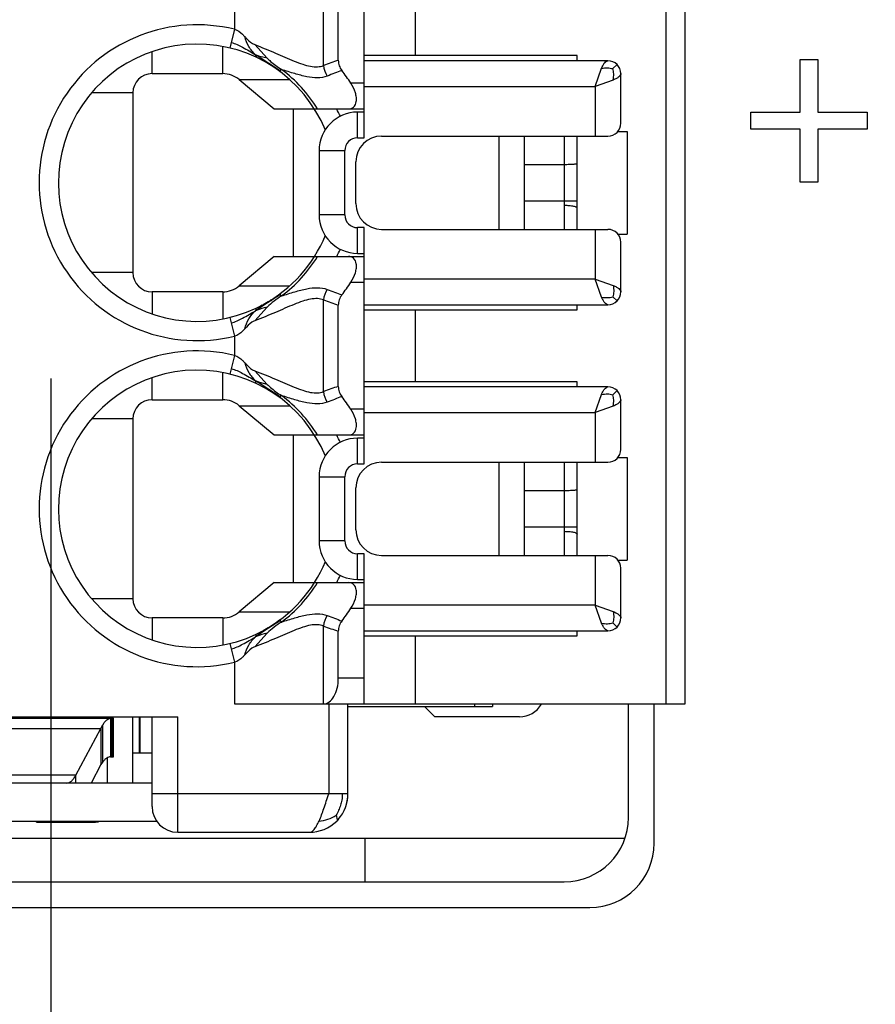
# Model space of a CAD drawing. Header units: inches. Extents: x 0 to 34, y 0 to 22.
# Tile 14 of 52: x 5.889 to 6.152, y 11.263 to 11.565. Entities that reach past the tile are written whole.
import ezdxf

# ---------------------------------------------------------------- set-up
doc = ezdxf.new("R2010")
doc.units = ezdxf.units.IN
doc.header["$LTSCALE"] = 1.87
doc.header["$MEASUREMENT"] = 0
doc.linetypes.add('CENTER', pattern=[0.6, 0.375, -0.075, 0.075, -0.075])
doc.layers.get('0').update_dxf_attribs({"linetype": 'CONTINUOUS'})
for name, color, linetype in [('1', 7, 'CONTINUOUS'), ('_LAYER_1_', 7, 'CONTINUOUS'), ('DEFAULT_1', 7, 'CENTER'), ('DIMENSIONS', 7, 'CONTINUOUS')]:
    doc.layers.add(name, color=color, linetype=linetype)
doc.styles.get("Standard").update_dxf_attribs({"font": 'txt', "width": 0.8})
doc.dimstyles.new('DIMSTYLE_1', dxfattribs={"dimtxt": 0.125, "dimasz": 0.18, "dimexe": 0.125, "dimexo": 0.0625, "dimgap": 0.0625, "dimtad": 0, "dimtih": 1, "dimtoh": 1, "dimzin": 0, "dimdsep": 46, "dimtxsty": 'STANDARD', "dimblk": '_FILLED', "dimblk1": '_FILLED', "dimblk2": '_FILLED', "dimcen": 0.09, "dimazin": 0, "dimtp": 0.01, "dimtm": 0.01, "dimtfac": 1, "dimtofl": 0, "dimtmove": 0, "dimatfit": 3, "dimldrblk": '_FILLED', "dimfxl": 1, "dimtolj": 1, "dimtzin": 0, "dimarcsym": 0})
doc.dimstyles.new('DIMSTYLE_2', dxfattribs={"dimtxt": 0.125, "dimasz": 0.18, "dimexe": 0.125, "dimexo": 0.0625, "dimgap": 0.03125, "dimtad": 0, "dimtih": 1, "dimtoh": 1, "dimzin": 0, "dimdsep": 46, "dimtxsty": 'STANDARD', "dimblk": '_FILLED', "dimblk1": '_FILLED', "dimblk2": '_FILLED', "dimcen": 0.09, "dimazin": 0, "dimtp": 0.01, "dimtm": 0.01, "dimtfac": 1, "dimtofl": 0, "dimtmove": 0, "dimatfit": 3, "dimldrblk": '_FILLED', "dimfxl": 1, "dimtolj": 1, "dimtzin": 0, "dimarcsym": 0})

# ---------------------------------------------------------------- blocks, each defined once
blk = doc.blocks.new('_FILLED')
at = {"color": 0, "linetype": 'BYBLOCK'}
blk.add_solid([(0, 0), (-1, 0.1736111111), (-1, -0.1736111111)], dxfattribs=at)
blk = doc.blocks.new('*D0')
at = {"layer": 'DIMENSIONS', "color": 2, "linetype": 'CONTINUOUS'}
for p, q in [((5.5749072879, 11.2587026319), (5.5749072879, 15.0738535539)), ((7.2022804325, 12.324896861), (7.2022804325, 15.0738535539)), ((5.5749072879, 14.9488535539), (5.2149072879, 14.9488535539)), ((7.2022804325, 14.9488535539), (7.5622804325, 14.9488535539))]:
    blk.add_line(p, q, dxfattribs=at)
at = {"layer": 'DIMENSIONS', "color": 2, "linetype": 'CONTINUOUS', "xscale": 0.18, "yscale": 0.18, "zscale": 0.18}
blk.add_blockref('_FILLED', (5.5749072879, 14.9488535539), dxfattribs=at)
at = {"layer": 'DIMENSIONS', "color": 2, "linetype": 'CONTINUOUS', "xscale": 0.18, "yscale": 0.18, "zscale": 0.18, "rotation": 180}
blk.add_blockref('_FILLED', (7.2022804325, 14.9488535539), dxfattribs=at)
at = {"layer": 'DIMENSIONS', "color": 2, "linetype": 'CONTINUOUS', "insert": (6.3885938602, 15.0113535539), "char_height": 0.125, "width": 1.525, "attachment_point": 2, "line_spacing_factor": 0.9}
blk.add_mtext('(41.34{\\ftxt.shx;\\W1.000000;\\H0.125000; }[1.627])', dxfattribs=at)
blk = doc.blocks.new('*D5')
at = {"layer": 'DIMENSIONS', "color": 2, "linetype": 'CONTINUOUS'}
blk.add_line((7.2368254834, 12.6988535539), (7.8897804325, 12.6988535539), dxfattribs=at)
at = {"layer": 'DIMENSIONS', "color": 2, "linetype": 'CONTINUOUS', "insert": (7.9522804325, 12.7613535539), "char_height": 0.125, "width": 1.425, "attachment_point": 1, "line_spacing_factor": 0.9}
blk.add_mtext('125.60{\\ftxt.shx;\\W1.000000;\\H0.125000; }[4.945]', dxfattribs=at)
blk = doc.blocks.new('*D17')
at = {"layer": 'DIMENSIONS', "color": 2, "linetype": 'CONTINUOUS'}
blk.add_line((6.2727419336, 11.228873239), (6.2727419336, 13.3863535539), dxfattribs=at)
at = {"layer": 'DIMENSIONS', "color": 2, "linetype": 'CONTINUOUS', "insert": (6.2102419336, 13.4488535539), "char_height": 0.125, "width": 1.125, "attachment_point": 1, "rotation": 90, "line_spacing_factor": 0.9}
blk.add_mtext('9.50{\\ftxt.shx;\\W1.000000;\\H0.125000; }[.374]', dxfattribs=at)
blk = doc.blocks.new('*D19')
at = {"layer": 'DIMENSIONS', "color": 2, "linetype": 'CONTINUOUS'}
for p, q in [((5.7097336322, 12.1252538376), (5.7097336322, 13.3863535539)), ((5.8475450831, 12.0569996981), (5.7097336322, 12.1252538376)), ((5.8475450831, 11.2949441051), (5.8475450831, 12.0569996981))]:
    blk.add_line(p, q, dxfattribs=at)
at = {"layer": 'DIMENSIONS', "color": 2, "linetype": 'CONTINUOUS', "insert": (5.6472336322, 13.4488535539), "char_height": 0.125, "width": 1.125, "attachment_point": 1, "rotation": 90, "line_spacing_factor": 0.9}
blk.add_mtext('1.30{\\ftxt.shx;\\W1.000000;\\H0.125000; }[.051]', dxfattribs=at)

msp = doc.modelspace()

# ---------------------------------------------------------------- linework, layer by layer
at = {"color": 7, "linetype": 'CONTINUOUS'}
for p, q in [((6.0873088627, 11.7746409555), (6.0873088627, 11.3549559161)), ((6.0932143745, 11.3549559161), (6.0932143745, 11.7746409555)), ((5.9947891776, 11.5285779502), (5.9947891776, 11.6010189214)), ((5.9823690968, 11.5507541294), (5.9823690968, 11.5788428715)), ((5.9869151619, 11.5523442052), (5.9869151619, 11.5772522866)), ((6.0105372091, 11.5537748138), (6.0105372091, 11.5758220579)), ((5.9550927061, 11.5677548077), (5.9550927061, 11.5618420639)), ((5.9550927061, 11.5618420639), (5.9536921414, 11.5561050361)), ((5.9514613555, 11.5482630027), (5.9514613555, 11.5565865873)), ((5.9612754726, 11.5571519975), (5.9650981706, 11.5529516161)), ((5.9298285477, 11.5482630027), (5.9298285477, 11.5550234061)), ((5.9617185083, 11.5532683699), (5.9615264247, 11.5540554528)), ((5.9628451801, 11.5535376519), (5.9615264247, 11.5540554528)), ((5.9691390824, 11.5490508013), (5.9620150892, 11.5537105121)), ((5.9650981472, 11.5529516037), (5.9628451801, 11.5535376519)), ((6.0601435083, 11.5537748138), (5.9947891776, 11.5537748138)), ((6.0601435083, 11.5522000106), (6.0601435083, 11.5537748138)), ((6.0695923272, 11.5522000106), (5.9947891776, 11.5522000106)), ((6.0723762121, 11.5510468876), (6.0711136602, 11.5497843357)), ((6.0723762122, 11.5510468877), (6.0719848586, 11.5513896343)), ((6.0726940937, 11.5506876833), (6.0723762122, 11.5510468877)), ((5.9298285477, 11.5482630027), (5.9514613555, 11.5482630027)), ((5.9690189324, 11.5488896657), (5.969491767, 11.5495240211)), ((6.0656553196, 11.5443259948), (6.0676238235, 11.5498937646)), ((6.0735293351, 11.5330292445), (6.0735293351, 11.5482630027)), ((5.9565226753, 11.546420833), (5.9672301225, 11.537436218)), ((5.9565226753, 11.546420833), (5.9720324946, 11.546420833)), ((5.9947891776, 11.5453102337), (5.9907539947, 11.5453102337)), ((5.9947891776, 11.5443259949), (6.0656553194, 11.5443259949)), ((6.0712230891, 11.546294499), (6.0656553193, 11.5443259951)), ((6.0656553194, 11.5443259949), (6.0656553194, 11.5290922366)), ((5.9239230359, 11.5423574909), (5.9112287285, 11.5423574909)), ((5.9239230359, 11.5423574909), (5.9239230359, 11.4872393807)), ((5.9672301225, 11.537436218), (5.9947891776, 11.537436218)), ((5.9731356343, 11.4921606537), (5.9731356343, 11.537436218)), ((5.9928206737, 11.5285779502), (5.9928206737, 11.536451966)), ((5.9947891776, 11.536451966), (5.9928206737, 11.536451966)), ((6.0001804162, 11.5290922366), (6.0695923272, 11.5290922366)), ((6.0361277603, 11.5290922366), (6.0361277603, 11.500504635)), ((6.0440017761, 11.500504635), (6.0440017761, 11.5290922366)), ((6.0562065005, 11.5290922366), (6.0562065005, 11.500504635)), ((6.0601435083, 11.500504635), (6.0601435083, 11.5290922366)), ((6.0726041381, 11.5305464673), (6.0754978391, 11.5305464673)), ((6.0754978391, 11.5305464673), (6.0754978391, 11.4990504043)), ((5.9928206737, 11.5285779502), (5.9947891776, 11.5285779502)), ((5.9810096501, 11.5246409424), (5.9810096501, 11.5049559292)), ((5.9810096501, 11.5246409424), (5.9888836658, 11.5246409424)), ((5.9888836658, 11.5049559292), (5.9888836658, 11.5246409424)), ((5.9923064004, 11.5083786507), (5.9923064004, 11.5212182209)), ((6.0440017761, 11.5204283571), (6.0562065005, 11.5204283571)), ((6.0601435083, 11.5091685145), (6.0440017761, 11.5091685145)), ((5.9888836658, 11.5049559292), (5.9810096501, 11.5049559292)), ((5.9928206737, 11.4931449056), (5.9928206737, 11.5010189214)), ((5.9947891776, 11.5010189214), (5.9928206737, 11.5010189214)), ((5.9947891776, 11.4285779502), (5.9947891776, 11.5010189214)), ((6.0001804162, 11.500504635), (6.0695923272, 11.500504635)), ((6.0656553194, 11.500504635), (6.0656553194, 11.4852708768)), ((6.0726072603, 11.4990504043), (6.0754978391, 11.4990504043)), ((6.0735293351, 11.4813338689), (6.0735293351, 11.4965676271)), ((5.9928206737, 11.4931449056), (5.9947891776, 11.4931449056)), ((5.9672301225, 11.4921606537), (5.9565226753, 11.4831760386)), ((5.9672301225, 11.4921606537), (5.9947891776, 11.4921606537)), ((5.9239230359, 11.4872393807), (5.9112287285, 11.4872393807)), ((5.9907539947, 11.4842866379), (5.9947891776, 11.4842866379)), ((6.0656553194, 11.4852708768), (5.9947891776, 11.4852708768)), ((6.0656553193, 11.4852708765), (6.0712230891, 11.4833023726)), ((6.0676238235, 11.479703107), (6.0656553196, 11.4852708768)), ((5.9298285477, 11.4813338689), (5.9298285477, 11.4745734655)), ((5.9514613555, 11.4813338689), (5.9298285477, 11.4813338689)), ((5.9514613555, 11.4813338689), (5.9514613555, 11.4730102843)), ((5.9565226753, 11.4831760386), (5.9720324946, 11.4831760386)), ((5.9691390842, 11.480546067), (5.9666683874, 11.4788880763)), ((5.969491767, 11.4800728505), (5.9690189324, 11.4807072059)), ((5.9631579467, 11.4770396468), (5.9639822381, 11.4774779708)), ((5.9663196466, 11.4786668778), (5.9640584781, 11.4772390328)), ((5.9823690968, 11.4507541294), (5.9823690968, 11.4788428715)), ((6.0723762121, 11.478549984), (6.0711136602, 11.4798125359)), ((6.0720170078, 11.4782321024), (6.0723762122, 11.4785499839)), ((6.0723762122, 11.4785499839), (6.0727189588, 11.4789413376)), ((5.9650981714, 11.4766452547), (5.9612754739, 11.4724448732)), ((5.9640584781, 11.4772390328), (5.9615260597, 11.475542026)), ((5.9617185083, 11.4763285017), (5.9615264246, 11.475541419)), ((5.9634132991, 11.4762627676), (5.9615264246, 11.475541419)), ((5.9617185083, 11.4763285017), (5.9631560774, 11.4770386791)), ((5.9634800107, 11.4772081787), (5.9631600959, 11.4770407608)), ((5.9641728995, 11.4764804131), (5.9634132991, 11.4762627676)), ((5.9650981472, 11.4766452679), (5.9641728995, 11.4764804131)), ((5.9869151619, 11.4523442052), (5.9869151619, 11.4772522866)), ((5.9947891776, 11.477396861), (6.0695923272, 11.477396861)), ((5.9947891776, 11.4758220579), (6.0601435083, 11.4758220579)), ((6.0105372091, 11.4537748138), (6.0105372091, 11.4758220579)), ((6.0601435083, 11.4758220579), (6.0601435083, 11.477396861)), ((5.9536921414, 11.4734918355), (5.9550927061, 11.4677548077)), ((5.9550927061, 11.4677548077), (5.9550927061, 11.4618420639)), ((5.9550927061, 11.4618420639), (5.9536921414, 11.4561050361)), ((5.9514613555, 11.4482630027), (5.9514613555, 11.4565865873)), ((5.9612754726, 11.4571519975), (5.9650981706, 11.4529516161)), ((5.9298285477, 11.4482630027), (5.9298285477, 11.4550234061)), ((5.9617185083, 11.4532683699), (5.9615264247, 11.4540554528)), ((5.9628451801, 11.4535376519), (5.9615264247, 11.4540554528)), ((5.9691390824, 11.4490508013), (5.9620150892, 11.4537105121)), ((5.9650981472, 11.4529516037), (5.9628451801, 11.4535376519)), ((6.0601435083, 11.4537748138), (5.9947891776, 11.4537748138)), ((6.0601435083, 11.4522000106), (6.0601435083, 11.4537748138)), ((6.0695923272, 11.4522000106), (5.9947891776, 11.4522000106)), ((6.0723762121, 11.4510468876), (6.0711136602, 11.4497843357)), ((6.0723762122, 11.4510468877), (6.0719848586, 11.4513896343)), ((6.0726940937, 11.4506876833), (6.0723762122, 11.4510468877)), ((5.9298285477, 11.4482630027), (5.9514613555, 11.4482630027)), ((5.9690189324, 11.4488896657), (5.969491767, 11.4495240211)), ((6.0656553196, 11.4443259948), (6.0676238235, 11.4498937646)), ((6.0735293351, 11.4330292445), (6.0735293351, 11.4482630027)), ((5.9565226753, 11.446420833), (5.9672301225, 11.437436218)), ((5.9565226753, 11.446420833), (5.9720324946, 11.446420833)), ((5.9947891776, 11.4453102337), (5.9907539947, 11.4453102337)), ((5.9947891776, 11.4443259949), (6.0656553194, 11.4443259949)), ((6.0712230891, 11.446294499), (6.0656553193, 11.4443259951)), ((6.0656553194, 11.4443259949), (6.0656553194, 11.4290922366)), ((5.9239230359, 11.4423574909), (5.9112287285, 11.4423574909)), ((5.9239230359, 11.4423574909), (5.9239230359, 11.3872393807)), ((5.9672301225, 11.437436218), (5.9947891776, 11.437436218)), ((5.9731356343, 11.3921606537), (5.9731356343, 11.437436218)), ((5.9928206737, 11.4285779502), (5.9928206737, 11.436451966)), ((5.9947891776, 11.436451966), (5.9928206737, 11.436451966)), ((6.0726041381, 11.4305464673), (6.0754978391, 11.4305464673)), ((6.0754978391, 11.4305464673), (6.0754978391, 11.3990504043)), ((5.9928206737, 11.4285779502), (5.9947891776, 11.4285779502)), ((6.0001804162, 11.4290922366), (6.0695923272, 11.4290922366)), ((6.0361277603, 11.4290922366), (6.0361277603, 11.400504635)), ((6.0440017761, 11.400504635), (6.0440017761, 11.4290922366)), ((6.0562065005, 11.4290922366), (6.0562065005, 11.400504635)), ((6.0601435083, 11.400504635), (6.0601435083, 11.4290922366)), ((5.9810096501, 11.4246409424), (5.9810096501, 11.4049559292)), ((5.9810096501, 11.4246409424), (5.9888836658, 11.4246409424)), ((5.9888836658, 11.4049559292), (5.9888836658, 11.4246409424)), ((5.9923064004, 11.4083786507), (5.9923064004, 11.4212182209)), ((6.0440017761, 11.4204283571), (6.0562065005, 11.4204283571)), ((6.0601435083, 11.4091685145), (6.0440017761, 11.4091685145)), ((5.9888836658, 11.4049559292), (5.9810096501, 11.4049559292)), ((5.9928206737, 11.3931449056), (5.9928206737, 11.4010189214)), ((5.9947891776, 11.4010189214), (5.9928206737, 11.4010189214)), ((5.9947891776, 11.3549559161), (5.9947891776, 11.4010189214)), ((6.0001804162, 11.400504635), (6.0695923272, 11.400504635)), ((6.0656553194, 11.400504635), (6.0656553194, 11.3852708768)), ((6.0726072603, 11.3990504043), (6.0754978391, 11.3990504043)), ((6.0735293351, 11.3813338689), (6.0735293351, 11.3965676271)), ((5.9928206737, 11.3931449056), (5.9947891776, 11.3931449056)), ((5.9672301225, 11.3921606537), (5.9565226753, 11.3831760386)), ((5.9672301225, 11.3921606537), (5.9947891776, 11.3921606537)), ((5.9239230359, 11.3872393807), (5.9112287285, 11.3872393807)), ((5.9907539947, 11.3842866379), (5.9947891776, 11.3842866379)), ((6.0656553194, 11.3852708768), (5.9947891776, 11.3852708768)), ((6.0656553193, 11.3852708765), (6.0712230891, 11.3833023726)), ((6.0676238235, 11.379703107), (6.0656553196, 11.3852708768)), ((5.9298285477, 11.3813338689), (5.9298285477, 11.3745734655)), ((5.9514613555, 11.3813338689), (5.9298285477, 11.3813338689)), ((5.9514613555, 11.3813338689), (5.9514613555, 11.3730102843)), ((5.9565226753, 11.3831760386), (5.9720324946, 11.3831760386)), ((5.9691391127, 11.3805460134), (5.9640842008, 11.3772553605)), ((5.969491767, 11.3800728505), (5.9690189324, 11.3807072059)), ((5.9823690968, 11.3549559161), (5.9823690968, 11.3788428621)), ((6.0723762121, 11.378549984), (6.0711136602, 11.3798125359)), ((6.0720170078, 11.3782321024), (6.0723762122, 11.3785499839)), ((6.0723762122, 11.3785499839), (6.0727189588, 11.3789413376)), ((5.9650981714, 11.3766452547), (5.9612754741, 11.3724448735)), ((5.9640842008, 11.3772553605), (5.9615261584, 11.375541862)), ((5.9617185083, 11.3763285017), (5.9615264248, 11.3755414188)), ((5.9634129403, 11.3762626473), (5.9615264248, 11.3755414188)), ((5.9617185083, 11.3763285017), (5.9631557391, 11.3770385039)), ((5.9631575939, 11.3770394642), (5.9639822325, 11.3774779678)), ((5.9634796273, 11.3772079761), (5.963159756, 11.3770405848)), ((5.9641728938, 11.3764804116), (5.9634129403, 11.3762626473)), ((5.9643876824, 11.3777026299), (5.9638996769, 11.3774332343)), ((5.9650981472, 11.3766452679), (5.9641728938, 11.3764804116)), ((5.9869151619, 11.3628299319), (5.9869151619, 11.377252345)), ((5.9947891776, 11.377396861), (6.0695923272, 11.377396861)), ((5.9947891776, 11.3758220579), (6.0601435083, 11.3758220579)), ((6.0105372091, 11.3549559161), (6.0105372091, 11.3758220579)), ((6.0601435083, 11.3758220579), (6.0601435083, 11.377396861)), ((5.9536921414, 11.3734918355), (5.9550927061, 11.3677548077)), ((5.9550927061, 11.3677548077), (5.9550927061, 11.3549559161)), ((5.9947891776, 11.3628299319), (5.9869151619, 11.3628299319)), ((5.9550927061, 11.3549559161), (6.0932143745, 11.3549559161)), ((5.983962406, 11.3549559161), (5.983962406, 11.327396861)), ((5.9898679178, 11.327396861), (5.9898679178, 11.3549559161)), ((5.9898679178, 11.3541685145), (6.0341592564, 11.3541685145)), ((6.028665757, 11.3549559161), (6.028665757, 11.3541685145)), ((6.0341592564, 11.3549559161), (6.0341592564, 11.3541685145)), ((6.0758915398, 11.3201133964), (6.0758915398, 11.3549559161)), ((6.0837655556, 11.3122393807), (6.0837655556, 11.3549559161)), ((5.8353403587, 11.3510189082), (5.9377025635, 11.3510189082)), ((5.9022694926, 11.3505520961), (5.9022694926, 11.3510189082)), ((5.9160490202, 11.3510189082), (5.9160490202, 11.3505520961)), ((5.9239230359, 11.3307062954), (5.9239230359, 11.3510189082)), ((5.9258915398, 11.3510189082), (5.9258915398, 11.3398570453)), ((5.9261598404, 11.3398570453), (5.9261598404, 11.3510189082)), ((5.9298285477, 11.3234598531), (5.9298285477, 11.3510189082)), ((5.9377025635, 11.3155858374), (5.9377025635, 11.3510189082)), ((5.8550255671, 11.3505520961), (5.9180173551, 11.3505520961)), ((5.9141411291, 11.3474667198), (5.9147361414, 11.3485652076)), ((5.9147361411, 11.3372117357), (5.9147361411, 11.3485639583)), ((5.9170975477, 11.3505520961), (5.9170975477, 11.3387410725)), ((5.9175429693, 11.3387410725), (5.9175429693, 11.3505520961)), ((5.9178897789, 11.3387410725), (5.9178897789, 11.3505520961)), ((5.9180173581, 11.3387410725), (5.9180173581, 11.3505520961)), ((5.8589017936, 11.3474654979), (5.9141411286, 11.3474654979)), ((5.9064714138, 11.3330806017), (5.9141411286, 11.3474654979)), ((5.9141411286, 11.3474654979), (5.9141411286, 11.3363667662)), ((5.9170975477, 11.3387410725), (5.9180173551, 11.3387410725)), ((5.9298285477, 11.3398570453), (5.9239230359, 11.3398570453)), ((5.9141411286, 11.3363667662), (5.9111230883, 11.3307062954)), ((5.9147361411, 11.337210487), (5.9141411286, 11.3363655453)), ((5.9160490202, 11.3384003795), (5.9160490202, 11.3307062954)), ((5.9064714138, 11.3330806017), (5.8665715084, 11.3330806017)), ((5.9064714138, 11.3307062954), (5.9064714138, 11.3330806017)), ((5.9298285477, 11.3307062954), (5.8432143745, 11.3307062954)), ((5.9898679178, 11.327396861), (5.9298285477, 11.327396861)), ((5.9862445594, 11.3208184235), (5.9866041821, 11.3193786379)), ((5.9312999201, 11.3188952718), (5.8417430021, 11.3188952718)), ((5.8943954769, 11.3187354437), (5.8943954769, 11.3188952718)), ((5.8943954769, 11.3187354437), (5.9121120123, 11.3187354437)), ((5.9121120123, 11.3188952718), (5.9121120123, 11.3187354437)), ((5.9868959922, 11.3195629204), (5.9864085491, 11.3190452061)), ((5.9866041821, 11.3193786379), (5.9864085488, 11.3190452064)), ((5.9377025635, 11.3155858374), (5.9780568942, 11.3155858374)), ((5.758962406, 11.3138141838), (6.0746385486, 11.3138141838)), ((5.9951828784, 11.3004283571), (5.9951828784, 11.3138141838)), ((5.7566002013, 11.3004283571), (6.0562065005, 11.3004283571)), ((5.7487261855, 11.2925543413), (6.0640805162, 11.2925543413))]:
    msp.add_line(p, q, dxfattribs=at)
for points in [[(5.9662358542, 11.4787997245), (5.9661654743, 11.4787555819), (5.9657953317, 11.478526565), (5.9653878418, 11.47828057), (5.9649006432, 11.4779946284), (5.9643880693, 11.477702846), (5.9639000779, 11.4774334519)], [(5.9657951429, 11.3785264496), (5.9653875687, 11.3782804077), (5.9649003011, 11.3779944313), (5.9643876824, 11.3777026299)], [(5.9670304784, 11.3793116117), (5.966582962, 11.3790202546), (5.9661652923, 11.3787554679), (5.9657951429, 11.3785264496)], [(5.9690189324, 11.3807072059), (5.9684933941, 11.3803217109), (5.9679877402, 11.3799623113), (5.96749935, 11.3796255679), (5.9670304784, 11.3793116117)], [(5.989205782, 11.3234979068), (5.9892354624, 11.3235838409), (5.9892916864, 11.3237527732), (5.9893479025, 11.3239307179), (5.9894034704, 11.3241169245), (5.9894577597, 11.3243105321), (5.9895102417, 11.3245108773), (5.9895605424, 11.3247177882), (5.9896083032, 11.3249311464), (5.9896531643, 11.325150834), (5.9896947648, 11.3253767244), (5.9897327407, 11.3256086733), (5.9897667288, 11.3258465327), (5.9897963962, 11.326090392), (5.9898213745, 11.3263400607), (5.9898413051, 11.3265952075), (5.9898558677, 11.3268554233), (5.9898647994, 11.3271202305), (5.9898679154, 11.3273891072)]]:
    msp.add_lwpolyline(points, dxfattribs=at)
for centre, radius, start, end in [((5.9436080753, 11.5147984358), 0.0484251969, 76.2808829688, 283.7191170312), ((5.9436080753, 11.5147984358), 0.042519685, 22.2750315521, 295.2095787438), ((5.9852191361, 11.5871861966), 0.0407314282, 234.4304728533, 235.2718003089), ((6.1027816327, 11.2136879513), 0.3579285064, 108.8876757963, 109.6586099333), ((6.0695923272, 11.5482630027), 0.0039370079, 0, 90), ((5.9298285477, 11.5423574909), 0.0059055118, 90, 180), ((5.9514613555, 11.540388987), 0.0078740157, 50, 90), ((5.9436080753, 11.5147984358), 0.0433108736, 31.5122778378, 53.2999595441), ((6.0885268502, 11.2783304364), 0.2889356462, 110.362820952, 111.3091594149), ((5.9436080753, 11.5147984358), 0.0561578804, 32.9100524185, 37.7894856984), ((5.9928206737, 11.5246409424), 0.0118110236, 90, 180), ((5.9436080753, 11.5147984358), 0.0484251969, 24.8714898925, 27.870803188), ((6.0695923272, 11.5330292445), 0.0039370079, 270, 360), ((6.0001804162, 11.5212182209), 0.0078740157, 90, 180), ((5.9928206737, 11.5246409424), 0.0039370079, 90, 180), ((6.0001804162, 11.5083786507), 0.0078740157, 180, 270), ((5.9928206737, 11.5049559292), 0.0118110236, 180, 270), ((5.9928206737, 11.5049559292), 0.0039370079, 180, 270), ((5.9436080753, 11.5147984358), 0.042519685, 298.6312156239, 337.7249657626), ((6.0695923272, 11.4965676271), 0.0039370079, 0, 90), ((5.9436080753, 11.5147984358), 0.0484251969, 332.129196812, 335.1284962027), ((5.9436080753, 11.5147984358), 0.0433108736, 306.7000404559, 328.4877221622), ((5.9298285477, 11.4872393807), 0.0059055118, 180, 270), ((5.9436080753, 11.5147984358), 0.0561578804, 322.2105143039, 327.0899475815), ((5.9514613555, 11.4892078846), 0.0078740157, 270, 310), ((6.0885266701, 11.7512677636), 0.2889371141, 248.69107237, 249.6372848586), ((6.0695923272, 11.4813338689), 0.0039370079, 270, 360), ((5.9841171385, 11.4567960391), 0.0274901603, 122.1421446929, 133.7763160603), ((5.8879526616, 11.6026054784), 0.146636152, 302.30536829, 302.4667321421), ((6.1027830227, 11.8159150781), 0.357935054, 250.3415219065, 251.1124489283), ((5.9436080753, 11.4147984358), 0.0484251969, 76.2808829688, 283.7191170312), ((5.9436080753, 11.4147984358), 0.042519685, 22.2750315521, 295.2095787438), ((5.9852191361, 11.4871861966), 0.0407314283, 234.4304728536, 235.2718003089), ((6.1027816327, 11.1136879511), 0.3579285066, 108.8876757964, 109.658609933), ((6.0695923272, 11.4482630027), 0.0039370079, 0, 90), ((5.9298285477, 11.4423574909), 0.0059055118, 90, 180), ((5.9514613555, 11.440388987), 0.0078740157, 50, 90), ((5.9436080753, 11.4147984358), 0.0433108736, 31.5122778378, 53.2999595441), ((6.0885268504, 11.1783304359), 0.2889356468, 110.3628209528, 111.3091594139), ((5.9436080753, 11.4147984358), 0.0561578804, 32.9100524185, 37.7894856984), ((5.9928206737, 11.4246409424), 0.0118110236, 90, 180), ((5.9436080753, 11.4147984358), 0.0484251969, 24.8714898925, 27.870803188), ((6.0695923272, 11.4330292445), 0.0039370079, 270, 360), ((5.9928206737, 11.4246409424), 0.0039370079, 90, 180), ((6.0001804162, 11.4212182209), 0.0078740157, 90, 180), ((6.0001804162, 11.4083786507), 0.0078740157, 180, 270), ((5.9928206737, 11.4049559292), 0.0118110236, 180, 270), ((5.9928206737, 11.4049559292), 0.0039370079, 180, 270), ((6.0695923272, 11.3965676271), 0.0039370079, 0, 90), ((5.9436080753, 11.4147984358), 0.042519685, 298.6312070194, 337.7249657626), ((5.9436080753, 11.4147984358), 0.0484251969, 332.129196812, 335.1284962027), ((5.9436080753, 11.4147984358), 0.0433108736, 306.7000404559, 328.4877221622), ((5.9298285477, 11.3872393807), 0.0059055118, 180, 270), ((5.9436080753, 11.4147984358), 0.0561578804, 322.2105126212, 327.0899475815), ((5.9514613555, 11.3892078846), 0.0078740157, 270, 310), ((6.0883985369, 11.6509248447), 0.2885710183, 248.690004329, 249.6374479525), ((6.0695923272, 11.3813338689), 0.0039370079, 270, 360), ((5.984117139, 11.3567960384), 0.0274901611, 122.1421409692, 133.7763159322), ((6.1026359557, 11.7154881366), 0.3574834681, 250.3406970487, 251.1125981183), ((5.9780568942, 11.327396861), 0.0118110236, 318.4499806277, 359.9999920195), ((5.9377025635, 11.3234598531), 0.0078740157, 180, 270), ((5.9121120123, 11.3305464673), 0.0118110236, 270, 275.9570548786), ((5.9780568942, 11.327396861), 0.0118110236, 270, 315), ((6.0562065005, 11.3201133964), 0.0196850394, 270, 360), ((6.0640805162, 11.3122393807), 0.0196850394, 270, 360)]:
    msp.add_arc(centre, radius, start, end, dxfattribs=at)
msp.add_ellipse((5.9823690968, 11.3628299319), major_axis=(-0, 0.0078740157), ratio=0.5773502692, start_param=-3.1415926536, end_param=-1.5707963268, dxfattribs=at)
for points, knots in [([(5.9550926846, 11.5618419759), (5.9560213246, 11.5616152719), (5.9571167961, 11.5607759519), (5.9580007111, 11.5598484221), (5.9582318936, 11.5596043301)], [0, 0, 0, 0, 0.7398093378, 1, 1, 1, 1]), ([(5.9615264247, 11.5540554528), (5.9607252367, 11.5547800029), (5.9593186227, 11.5564963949), (5.9585369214, 11.5585537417), (5.9582319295, 11.5596043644)], [0, 0, 0, 0, 0.4968318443, 1, 1, 1, 1]), ([(5.9582319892, 11.5596044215), (5.9584644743, 11.5593589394), (5.9593503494, 11.5584101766), (5.960369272, 11.5574942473), (5.9612754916, 11.5571520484)], [0, 0, 0, 0, 0.2587275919, 1, 1, 1, 1]), ([(5.9541025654, 11.557786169), (5.9553133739, 11.557480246), (5.9578424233, 11.5562557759), (5.9602157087, 11.5548372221), (5.9615264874, 11.5540558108)], [0, 0, 0, 0, 0.4500582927, 1, 1, 1, 1]), ([(5.9612754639, 11.557151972), (5.9634161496, 11.5563435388), (5.9674580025, 11.5546693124), (5.9722966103, 11.5525020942), (5.9758869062, 11.5511336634), (5.9782729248, 11.550465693), (5.9804470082, 11.5502407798), (5.9817941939, 11.5505100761), (5.9823690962, 11.5507541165)], [0, 0, 0, 0, 0.306347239, 0.5854689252, 0.7096903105, 0.8204501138, 0.9163857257, 1, 1, 1, 1]), ([(5.9650982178, 11.5529516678), (5.9654365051, 11.5526279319), (5.9668098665, 11.5513740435), (5.9683149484, 11.55026577), (5.9694917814, 11.5495240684)], [0, 0, 0, 0, 0.2518339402, 1, 1, 1, 1]), ([(5.9869151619, 11.5523437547), (5.986915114, 11.5517839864), (5.987097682, 11.5506556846), (5.9876448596, 11.5496522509), (5.987987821, 11.5492098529)], [0, 0, 0, 0, 0.5000008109, 1, 1, 1, 1]), ([(6.0676238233, 11.5498937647), (6.0682455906, 11.5499674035), (6.069415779, 11.5501222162), (6.0705873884, 11.5499268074), (6.0711136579, 11.5497843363)], [0, 0, 0, 0, 0.5345332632, 1, 1, 1, 1]), ([(6.0676238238, 11.5498937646), (6.06777378, 11.5502268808), (6.0680626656, 11.5508196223), (6.0685420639, 11.551560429), (6.0690286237, 11.552057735), (6.0694207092, 11.5522000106), (6.0695923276, 11.5522000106)], [0, 0, 0, 0, 0.3473884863, 0.6258349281, 0.8368021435, 1, 1, 1, 1]), ([(5.9835276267, 11.5475124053), (5.9815926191, 11.5467569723), (5.9779969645, 11.547027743), (5.9734218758, 11.5482455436), (5.9708365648, 11.549080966), (5.9694917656, 11.5495240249)], [0, 0, 0, 0, 0.434278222, 0.7039841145, 1, 1, 1, 1]), ([(6.0712230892, 11.5462944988), (6.0712967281, 11.5469162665), (6.0714515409, 11.5480864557), (6.0712561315, 11.5492580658), (6.0711136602, 11.5497843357)], [0, 0, 0, 0, 0.5345332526, 1, 1, 1, 1]), ([(6.0735293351, 11.548263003), (6.0735293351, 11.5480913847), (6.0733870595, 11.5476992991), (6.0728897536, 11.5472127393), (6.0721489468, 11.5467333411), (6.0715562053, 11.5464444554), (6.0712230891, 11.5462944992)], [0, 0, 0, 0, 0.1631978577, 0.374165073, 0.6526115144, 1, 1, 1, 1]), ([(5.9899902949, 11.537436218), (5.9902751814, 11.537436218), (5.9908418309, 11.5375106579), (5.9919256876, 11.5381042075), (5.9924991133, 11.5394684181), (5.9924821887, 11.5410209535), (5.9920604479, 11.5429827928), (5.9913397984, 11.5444050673), (5.9907539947, 11.5453102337)], [0, 0, 0, 0, 0.0892470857, 0.1757015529, 0.3759841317, 0.5088999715, 0.662233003, 1, 1, 1, 1]), ([(6.0562065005, 11.5204283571), (6.0567093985, 11.5204283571), (6.0574394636, 11.5204387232), (6.0583680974, 11.5204762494), (6.0589568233, 11.5205120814), (6.0594409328, 11.5205552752), (6.0597988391, 11.5206011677), (6.0600178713, 11.5206476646), (6.0601167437, 11.5206856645), (6.0601435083, 11.5207122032), (6.0601435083, 11.5207234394)], [0, 0, 0, 0, 0.3798005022, 0.5513273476, 0.7017776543, 0.8254159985, 0.9177236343, 0.9756461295, 0.9915141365, 1, 1, 1, 1]), ([(6.0562065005, 11.5078899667), (6.0566899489, 11.5078899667), (6.057410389, 11.5078637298), (6.0583382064, 11.5077649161), (6.0589552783, 11.5076638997), (6.0594613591, 11.5075394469), (6.0598306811, 11.507398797), (6.0600668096, 11.5072565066), (6.0601435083, 11.5071212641), (6.0601435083, 11.5070666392)], [0, 0, 0, 0, 0.3499732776, 0.5210837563, 0.6752070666, 0.802338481, 0.897678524, 0.9604564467, 1, 1, 1, 1]), ([(5.9907539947, 11.4842866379), (5.9913398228, 11.4851918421), (5.9920604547, 11.4866141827), (5.992482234, 11.4885760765), (5.9924990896, 11.4901286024), (5.9919256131, 11.4914927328), (5.9908417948, 11.492086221), (5.9902751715, 11.4921606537), (5.9899902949, 11.4921606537)], [0, 0, 0, 0, 0.3377807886, 0.4911164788, 0.6240342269, 0.8243065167, 0.9107560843, 1, 1, 1, 1]), ([(5.9694917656, 11.4800728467), (5.9708366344, 11.4805159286), (5.9734220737, 11.4813513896), (5.9779973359, 11.4825692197), (5.9815931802, 11.4828398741), (5.983528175, 11.4820842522)], [0, 0, 0, 0, 0.2960195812, 0.5657269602, 1, 1, 1, 1]), ([(6.0712230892, 11.4833023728), (6.071296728, 11.4826806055), (6.0714515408, 11.4815104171), (6.0712561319, 11.4803388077), (6.0711136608, 11.4798125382)], [0, 0, 0, 0, 0.5345332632, 1, 1, 1, 1]), ([(6.0712230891, 11.4833023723), (6.0715562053, 11.4831524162), (6.0721489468, 11.4828635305), (6.0728897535, 11.4823841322), (6.0733870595, 11.4818975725), (6.0735293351, 11.4815054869), (6.0735293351, 11.4813338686)], [0, 0, 0, 0, 0.3473884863, 0.6258349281, 0.8368021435, 1, 1, 1, 1]), ([(5.9823690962, 11.4788427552), (5.9817941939, 11.4790867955), (5.9804470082, 11.4793560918), (5.9782729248, 11.4791311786), (5.9758869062, 11.4784632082), (5.9722966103, 11.4770947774), (5.9674580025, 11.4749275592), (5.9634161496, 11.4732533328), (5.9612754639, 11.4724448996)], [0, 0, 0, 0, 0.0836142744, 0.1795498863, 0.2903096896, 0.4145310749, 0.6936527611, 1, 1, 1, 1]), ([(5.987987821, 11.4803870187), (5.9876448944, 11.4799445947), (5.9870976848, 11.4789412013), (5.9869150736, 11.4778128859), (5.9869151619, 11.4772531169)], [0, 0, 0, 0, 0.4999985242, 1, 1, 1, 1]), ([(6.0676238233, 11.479703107), (6.068245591, 11.4796294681), (6.0694157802, 11.4794746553), (6.0705873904, 11.4796700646), (6.0711136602, 11.4798125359)], [0, 0, 0, 0, 0.5345332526, 1, 1, 1, 1]), ([(6.0695923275, 11.477396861), (6.0694207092, 11.477396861), (6.0690286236, 11.4775391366), (6.0685420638, 11.4780364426), (6.0680626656, 11.4787772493), (6.0677737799, 11.4793699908), (6.0676238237, 11.479703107)], [0, 0, 0, 0, 0.1631978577, 0.374165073, 0.6526115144, 1, 1, 1, 1]), ([(5.9541025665, 11.4718106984), (5.9553134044, 11.4721166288), (5.9578424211, 11.4733411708), (5.9602157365, 11.4747596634), (5.9615264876, 11.475541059)], [0, 0, 0, 0, 0.4500694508, 1, 1, 1, 1]), ([(5.9582319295, 11.4699925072), (5.958536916, 11.471043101), (5.9593190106, 11.4731002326), (5.9607252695, 11.4748168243), (5.9615264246, 11.475541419)], [0, 0, 0, 0, 0.503160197, 1, 1, 1, 1]), ([(5.9612754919, 11.4724448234), (5.9609778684, 11.4723324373), (5.9598068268, 11.4717123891), (5.9589151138, 11.4707137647), (5.958231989, 11.4699924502)], [0, 0, 0, 0, 0.2425570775, 1, 1, 1, 1]), ([(5.9582318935, 11.4699925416), (5.9580007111, 11.4697484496), (5.957116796, 11.4688209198), (5.9560213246, 11.4679815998), (5.9550926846, 11.4677548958)], [0, 0, 0, 0, 0.2601906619, 1, 1, 1, 1]), ([(5.9550926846, 11.4618419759), (5.9560213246, 11.4616152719), (5.9571167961, 11.4607759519), (5.9580007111, 11.4598484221), (5.9582318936, 11.4596043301)], [0, 0, 0, 0, 0.7398093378, 1, 1, 1, 1]), ([(5.9582319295, 11.4596043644), (5.9585368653, 11.4585537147), (5.9593177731, 11.4564959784), (5.9607249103, 11.4547797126), (5.9615264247, 11.4540554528)], [0, 0, 0, 0, 0.5031595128, 1, 1, 1, 1]), ([(5.9582319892, 11.4596044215), (5.9584644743, 11.4593589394), (5.9593503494, 11.4584101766), (5.960369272, 11.4574942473), (5.9612754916, 11.4571520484)], [0, 0, 0, 0, 0.2587275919, 1, 1, 1, 1]), ([(5.9541025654, 11.457786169), (5.9553133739, 11.457480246), (5.9578424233, 11.4562557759), (5.9602157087, 11.4548372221), (5.9615264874, 11.4540558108)], [0, 0, 0, 0, 0.4500582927, 1, 1, 1, 1]), ([(5.9612754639, 11.457151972), (5.9634161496, 11.4563435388), (5.9674580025, 11.4546693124), (5.9722966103, 11.4525020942), (5.9758869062, 11.4511336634), (5.9782729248, 11.450465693), (5.9804470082, 11.4502407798), (5.9817941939, 11.4505100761), (5.9823690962, 11.4507541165)], [0, 0, 0, 0, 0.306347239, 0.5854689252, 0.7096903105, 0.8204501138, 0.9163857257, 1, 1, 1, 1]), ([(5.9650982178, 11.4529516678), (5.9654365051, 11.4526279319), (5.9668098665, 11.4513740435), (5.9683149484, 11.45026577), (5.9694917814, 11.4495240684)], [0, 0, 0, 0, 0.2518339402, 1, 1, 1, 1]), ([(5.9869151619, 11.4523437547), (5.986915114, 11.4517839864), (5.987097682, 11.4506556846), (5.9876448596, 11.4496522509), (5.987987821, 11.4492098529)], [0, 0, 0, 0, 0.5000008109, 1, 1, 1, 1]), ([(6.0676238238, 11.4498937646), (6.06777378, 11.4502268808), (6.0680626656, 11.4508196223), (6.0685420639, 11.451560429), (6.0690286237, 11.452057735), (6.0694207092, 11.4522000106), (6.0695923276, 11.4522000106)], [0, 0, 0, 0, 0.3473884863, 0.6258349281, 0.8368021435, 1, 1, 1, 1]), ([(5.9835276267, 11.4475124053), (5.9815926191, 11.4467569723), (5.9779969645, 11.447027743), (5.9734218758, 11.4482455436), (5.9708365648, 11.449080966), (5.9694917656, 11.4495240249)], [0, 0, 0, 0, 0.434278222, 0.7039841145, 1, 1, 1, 1]), ([(6.0676238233, 11.4498937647), (6.0682455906, 11.4499674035), (6.069415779, 11.4501222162), (6.0705873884, 11.4499268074), (6.0711136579, 11.4497843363)], [0, 0, 0, 0, 0.5345332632, 1, 1, 1, 1]), ([(6.0712230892, 11.4462944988), (6.0712967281, 11.4469162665), (6.0714515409, 11.4480864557), (6.0712561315, 11.4492580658), (6.0711136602, 11.4497843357)], [0, 0, 0, 0, 0.5345332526, 1, 1, 1, 1]), ([(6.0735293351, 11.448263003), (6.0735293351, 11.4480913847), (6.0733870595, 11.4476992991), (6.0728897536, 11.4472127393), (6.0721489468, 11.4467333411), (6.0715562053, 11.4464444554), (6.0712230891, 11.4462944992)], [0, 0, 0, 0, 0.1631978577, 0.374165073, 0.6526115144, 1, 1, 1, 1]), ([(5.9899902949, 11.437436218), (5.9902751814, 11.437436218), (5.9908418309, 11.4375106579), (5.9919256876, 11.4381042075), (5.9924991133, 11.4394684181), (5.9924821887, 11.4410209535), (5.9920604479, 11.4429827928), (5.9913397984, 11.4444050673), (5.9907539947, 11.4453102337)], [0, 0, 0, 0, 0.0892470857, 0.1757015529, 0.3759841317, 0.5088999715, 0.662233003, 1, 1, 1, 1]), ([(6.0562065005, 11.4204283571), (6.0567093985, 11.4204283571), (6.0574394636, 11.4204387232), (6.0583680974, 11.4204762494), (6.0589568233, 11.4205120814), (6.0594409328, 11.4205552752), (6.0597988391, 11.4206011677), (6.0600178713, 11.4206476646), (6.0601167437, 11.4206856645), (6.0601435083, 11.4207122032), (6.0601435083, 11.4207234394)], [0, 0, 0, 0, 0.3798005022, 0.5513273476, 0.7017776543, 0.8254159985, 0.9177236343, 0.9756461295, 0.9915141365, 1, 1, 1, 1]), ([(6.0562065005, 11.4078899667), (6.0566899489, 11.4078899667), (6.057410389, 11.4078637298), (6.0583382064, 11.4077649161), (6.0589552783, 11.4076638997), (6.0594613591, 11.4075394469), (6.0598306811, 11.407398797), (6.0600668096, 11.4072565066), (6.0601435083, 11.4071212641), (6.0601435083, 11.4070666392)], [0, 0, 0, 0, 0.3499732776, 0.5210837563, 0.6752070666, 0.802338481, 0.897678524, 0.9604564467, 1, 1, 1, 1]), ([(5.9907539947, 11.3842866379), (5.9913398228, 11.3851918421), (5.9920604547, 11.3866141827), (5.992482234, 11.3885760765), (5.9924990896, 11.3901286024), (5.9919256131, 11.3914927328), (5.9908417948, 11.392086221), (5.9902751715, 11.3921606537), (5.9899902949, 11.3921606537)], [0, 0, 0, 0, 0.3377807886, 0.4911164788, 0.6240342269, 0.8243065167, 0.9107560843, 1, 1, 1, 1]), ([(5.9694917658, 11.3800728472), (5.9708366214, 11.3805159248), (5.9734220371, 11.3813513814), (5.9779972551, 11.3825691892), (5.9815930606, 11.382839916), (5.9835280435, 11.38208432)], [0, 0, 0, 0, 0.2960194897, 0.5657271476, 1, 1, 1, 1]), ([(6.0712230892, 11.3833023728), (6.071296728, 11.3826806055), (6.0714515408, 11.3815104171), (6.0712561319, 11.3803388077), (6.0711136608, 11.3798125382)], [0, 0, 0, 0, 0.5345332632, 1, 1, 1, 1]), ([(6.0712230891, 11.3833023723), (6.0715562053, 11.3831524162), (6.0721489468, 11.3828635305), (6.0728897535, 11.3823841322), (6.0733870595, 11.3818975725), (6.0735293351, 11.3815054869), (6.0735293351, 11.3813338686)], [0, 0, 0, 0, 0.3473884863, 0.6258349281, 0.8368021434, 1, 1, 1, 1]), ([(5.9823690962, 11.3788427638), (5.9817941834, 11.3790868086), (5.9804469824, 11.3793560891), (5.9782728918, 11.3791311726), (5.9758868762, 11.3784631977), (5.9722965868, 11.3770947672), (5.9674579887, 11.3749275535), (5.9634161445, 11.3732533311), (5.9612754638, 11.3724448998)], [0, 0, 0, 0, 0.0836158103, 0.1795512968, 0.290311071, 0.4145322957, 0.6936534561, 1, 1, 1, 1]), ([(5.98798782, 11.3803870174), (5.987644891, 11.3799445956), (5.987097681, 11.3789412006), (5.9869150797, 11.3778128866), (5.9869151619, 11.377253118)], [0, 0, 0, 0, 0.4999985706, 1, 1, 1, 1]), ([(6.0676238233, 11.379703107), (6.068245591, 11.3796294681), (6.0694157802, 11.3794746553), (6.0705873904, 11.3796700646), (6.0711136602, 11.3798125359)], [0, 0, 0, 0, 0.5345332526, 1, 1, 1, 1]), ([(6.0695923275, 11.377396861), (6.0694207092, 11.377396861), (6.0690286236, 11.3775391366), (6.0685420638, 11.3780364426), (6.0680626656, 11.3787772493), (6.0677737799, 11.3793699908), (6.0676238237, 11.379703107)], [0, 0, 0, 0, 0.1631978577, 0.374165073, 0.6526115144, 1, 1, 1, 1]), ([(5.9541025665, 11.3718106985), (5.955313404, 11.3721166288), (5.957842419, 11.3733411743), (5.9602157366, 11.3747596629), (5.9615264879, 11.3755410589)], [0, 0, 0, 0, 0.4500693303, 1, 1, 1, 1]), ([(5.9582319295, 11.3699925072), (5.9585368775, 11.3710431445), (5.9593180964, 11.3731006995), (5.9607249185, 11.3748171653), (5.9615264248, 11.3755414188)], [0, 0, 0, 0, 0.5031599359, 1, 1, 1, 1]), ([(5.9612754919, 11.3724448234), (5.9609778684, 11.3723324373), (5.9598068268, 11.3717123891), (5.9589151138, 11.3707137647), (5.958231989, 11.3699924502)], [0, 0, 0, 0, 0.2425570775, 1, 1, 1, 1]), ([(5.9582318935, 11.3699925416), (5.9580007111, 11.3697484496), (5.957116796, 11.3688209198), (5.9560213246, 11.3679815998), (5.9550926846, 11.3677548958)], [0, 0, 0, 0, 0.2601906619, 1, 1, 1, 1]), ([(5.9147361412, 11.3485652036), (5.914914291, 11.348865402), (5.915265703, 11.3493968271), (5.9158550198, 11.3500413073), (5.9164588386, 11.3504511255), (5.9168952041, 11.3505534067), (5.9170957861, 11.3505534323)], [0, 0, 0, 0, 0.3265406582, 0.5940739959, 0.812368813, 1, 1, 1, 1]), ([(5.9170975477, 11.3387397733), (5.91689817, 11.3387397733), (5.9164775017, 11.3386675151), (5.9158728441, 11.338358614), (5.9152795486, 11.3378622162), (5.9149182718, 11.3374448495), (5.9147361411, 11.337210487)], [0, 0, 0, 0, 0.2058730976, 0.4319625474, 0.6935182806, 1, 1, 1, 1]), ([(5.9036645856, 11.3307075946), (5.9039037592, 11.3307075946), (5.904423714, 11.3308289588), (5.9051409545, 11.3313205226), (5.9058393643, 11.3320912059), (5.9062580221, 11.3327244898), (5.9064714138, 11.3330818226)], [0, 0, 0, 0, 0.1877813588, 0.4057010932, 0.6732302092, 1, 1, 1, 1]), ([(5.9810096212, 11.3190452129), (5.9815714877, 11.3202933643), (5.9825855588, 11.3230732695), (5.9834816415, 11.3258865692), (5.9839623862, 11.3273968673)], [0, 0, 0, 0, 0.4634059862, 1, 1, 1, 1]), ([(5.9881381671, 11.327396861), (5.9881371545, 11.3267556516), (5.9880603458, 11.3255618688), (5.9876270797, 11.3238698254), (5.9870162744, 11.3223181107), (5.9865244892, 11.3213119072), (5.9862445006, 11.3208184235)], [0, 0, 0, 0, 0.2779588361, 0.5154277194, 0.7540460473, 1, 1, 1, 1]), ([(5.9810096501, 11.3190452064), (5.9819345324, 11.3191524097), (5.9837776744, 11.3194859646), (5.9854664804, 11.3203178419), (5.9862445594, 11.3208184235)], [0, 0, 0, 0, 0.5015832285, 1, 1, 1, 1]), ([(5.9780568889, 11.3155858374), (5.9786330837, 11.3155858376), (5.9795324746, 11.316359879), (5.9803408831, 11.3176501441), (5.980784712, 11.3185455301), (5.9810096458, 11.3190452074)], [0, 0, 0, 0, 0.3685565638, 0.6494963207, 1, 1, 1, 1])]:
    msp.add_open_spline(points, degree=3, knots=knots, dxfattribs=at)
for points in [[(5.9823690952, 11.5507541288), (5.9824712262, 11.5496111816), (5.9828822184, 11.548461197), (5.9835276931, 11.5475124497)], [(5.9835277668, 11.4820845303), (5.9828822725, 11.4811357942), (5.982471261, 11.4799858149), (5.9823691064, 11.4788428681)], [(5.9823690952, 11.4507541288), (5.9824712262, 11.4496111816), (5.9828822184, 11.448461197), (5.9835276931, 11.4475124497)], [(5.9835276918, 11.3820845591), (5.9828822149, 11.3811358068), (5.9824712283, 11.3799858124), (5.9823691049, 11.3788428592)]]:
    msp.add_open_spline(points, degree=3, dxfattribs=at)
at = {"layer": '1', "color": 7, "linetype": 'CONTINUOUS'}
for p in [(6.0133598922, 11.3541685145), (6.042426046, 11.3510191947)]:
    msp.add_line(p, (6.0165091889, 11.3510192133), dxfattribs=at)
msp.add_arc((6.0424260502, 11.3588932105), 0.0078740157, 269.9999693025, 329.6373839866, dxfattribs=at)
at = {"layer": '_LAYER_1_', "color": 40, "linetype": 'CONTINUOUS'}
for p, q in [((6.1285178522, 11.5363894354), (6.1285178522, 11.5526241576)), ((6.1285178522, 11.5526241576), (6.1339289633, 11.5526241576)), ((6.1339289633, 11.5526241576), (6.1339289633, 11.5363894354)), ((6.1133678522, 11.5312213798), (6.1133678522, 11.5363894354)), ((6.1133678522, 11.5363894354), (6.1285178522, 11.5363894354)), ((6.1339289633, 11.5363894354), (6.1490928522, 11.5363894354)), ((6.1490928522, 11.5363894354), (6.1490928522, 11.5312213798)), ((6.1285178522, 11.5312213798), (6.1133678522, 11.5312213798)), ((6.1285178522, 11.5149852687), (6.1285178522, 11.5312213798)), ((6.1339289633, 11.5312213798), (6.1339289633, 11.5149852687)), ((6.1490928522, 11.5312213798), (6.1339289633, 11.5312213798)), ((6.1339289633, 11.5149852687), (6.1285178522, 11.5149852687))]:
    msp.add_line(p, q, dxfattribs=at)
at = {"layer": 'DEFAULT_1', "color": 7, "linetype": 'CENTER'}
msp.add_line((5.8987261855, 12.5768063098), (5.8987261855, 7.8842367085), dxfattribs=at)

# ---------------------------------------------------------------- dimensions: what is measured, and where the dimension line sits
at = {"layer": 'DIMENSIONS', "color": 2, "linetype": 'CONTINUOUS'}
dim = msp.add_linear_dim(base=(7.2022804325, 14.9488535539), p1=(5.5749072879, 11.1962026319), p2=(7.2022804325, 12.262396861), text='(<>)', dimstyle='DIMSTYLE_1', dxfattribs=at)
dim.commit()
dim.dimension.update_dxf_attribs({"geometry": '*D0', "text_midpoint": (6.3885938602, 14.9488535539), "dimtype": 160})
for feature_location, offset, dtype, origin, picture, middle in [((5.8475450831, 11.2949441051), (-0.13781145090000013, 2.0914094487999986), 1, (5.8987261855, 11.0244441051), '*D19', (5.7097336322, 14.0113535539)), ((6.2727419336, 11.228873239), (0, 2.157480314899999), 1, (5.8987261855, 11.166373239), '*D17', (6.2727419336, 14.0113535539)), ((7.2368254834, 12.6988535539), (0.6529549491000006, 0), 0, (5.6057261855, 7.7539716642), '*D5', (8.6647804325, 12.6988535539))]:
    dim = msp.add_ordinate_dim(feature_location=feature_location, offset=offset, dtype=dtype, origin=origin, dimstyle='DIMSTYLE_2', dxfattribs=at)
    dim.commit()
    dim.dimension.update_dxf_attribs({"geometry": picture, "text_midpoint": middle})

doc.saveas('drawing.dxf')
